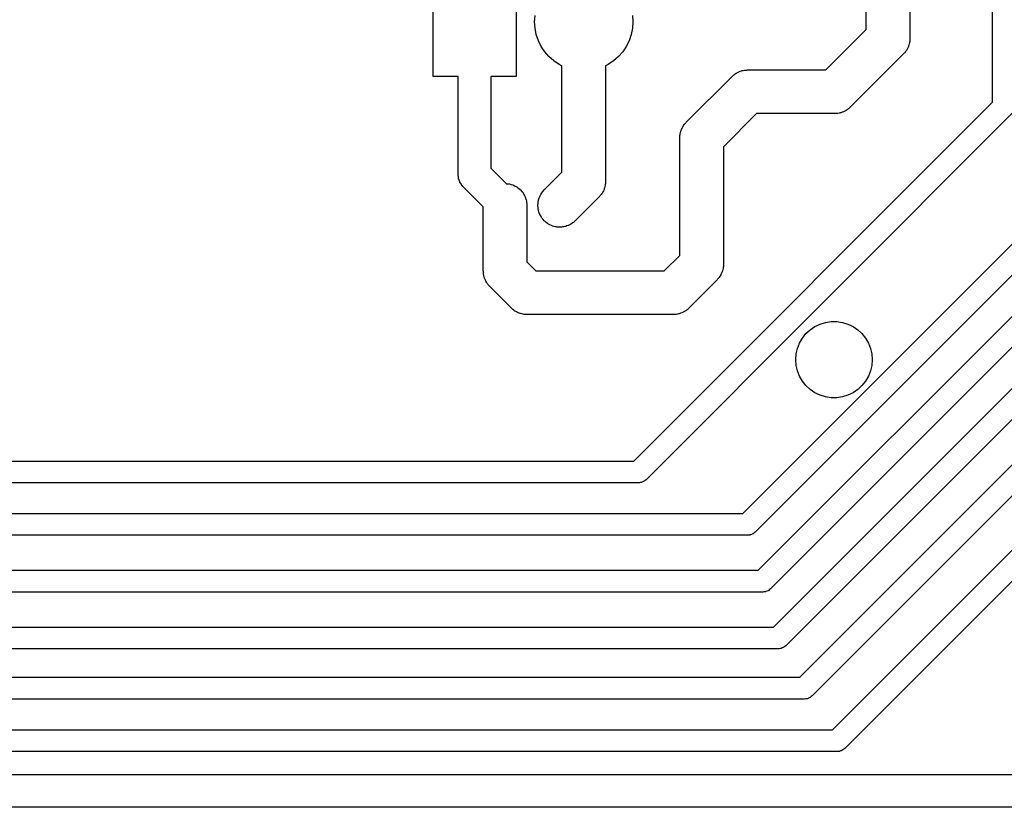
# Model space of a CAD drawing. Extents: x 62 to 248, y -138 to -62.
# Tile 6 of 10: x 158 to 203, y -138 to -102. Entities that reach past the tile are written whole.
import ezdxf

# ---------------------------------------------------------------- set-up
doc = ezdxf.new("R2010")
doc.units = 0
doc.layers.add('BLACK', color=7, linetype='CONTINUOUS')

msp = doc.modelspace()

# ---------------------------------------------------------------- linework, layer by layer
at = {"layer": 'BLACK', "linetype": 'CONTINUOUS'}
for p, q in [((202.82, -105.573), (202.82, -86.52)), ((181, -99.4), (181, -104.4)), ((197.04, -102.246), (197.04, -100.46)), ((177.2, -104.4), (177.2, -100.707)), ((199.04, -101.03), (199.04, -102.66)), ((181.85, -101.9), (181.869, -101.606)), ((181.869, -102.194), (181.85, -101.9)), ((186.331, -101.606), (186.35, -101.9)), ((186.35, -101.9), (186.331, -102.194)), ((181.927, -102.482), (181.869, -102.194)), ((186.331, -102.194), (186.273, -102.482)), ((195.186, -104.1), (197.04, -102.246)), ((182.021, -102.761), (181.927, -102.482)), ((182.151, -103.025), (182.021, -102.761)), ((186.179, -102.761), (186.049, -103.025)), ((186.273, -102.482), (186.179, -102.761)), ((199.027, -102.798), (199.024, -102.836)), ((199.035, -102.761), (199.027, -102.798)), ((199.04, -102.66), (199.035, -102.761)), ((182.315, -103.27), (182.151, -103.025)), ((186.049, -103.025), (185.885, -103.27)), ((198.875, -103.21), (198.835, -103.259)), ((198.893, -103.177), (198.875, -103.21)), ((198.914, -103.145), (198.893, -103.177)), ((198.939, -103.087), (198.914, -103.145)), ((198.969, -103.031), (198.939, -103.087)), ((198.979, -102.994), (198.969, -103.031)), ((198.994, -102.959), (198.979, -102.994)), ((199.007, -102.897), (198.994, -102.959)), ((199.024, -102.836), (199.007, -102.897)), ((182.509, -103.491), (182.315, -103.27)), ((182.73, -103.685), (182.509, -103.491)), ((182.975, -103.849), (182.73, -103.685)), ((185.47, -103.685), (185.225, -103.849)), ((185.691, -103.491), (185.47, -103.685)), ((185.885, -103.27), (185.691, -103.491)), ((198.747, -103.367), (196.307, -105.807)), ((198.771, -103.338), (198.747, -103.367)), ((198.799, -103.311), (198.771, -103.338)), ((198.835, -103.259), (198.799, -103.311)), ((183.1, -103.91), (182.975, -103.849)), ((183.1, -108.786), (183.1, -103.91)), ((185.225, -103.849), (185.1, -103.91)), ((185.1, -103.91), (185.1, -109.2)), ((191.266, -104.162), (191.325, -104.139)), ((191.325, -104.139), (191.362, -104.132)), ((191.362, -104.132), (191.399, -104.12)), ((191.399, -104.12), (191.462, -104.114)), ((191.462, -104.114), (191.524, -104.103)), ((191.524, -104.103), (191.562, -104.104)), ((191.562, -104.104), (191.6, -104.1)), ((191.6, -104.1), (195.186, -104.1)), ((178.35, -104.4), (177.2, -104.4)), ((178.35, -108.9), (178.35, -104.4)), ((181, -104.4), (179.85, -104.4)), ((179.85, -104.4), (179.85, -108.589)), ((188.793, -106.493), (190.893, -104.393)), ((190.893, -104.393), (190.968, -104.325)), ((190.968, -104.325), (191, -104.304)), ((191, -104.304), (191.029, -104.279)), ((191.029, -104.279), (191.084, -104.248)), ((191.084, -104.248), (191.137, -104.214)), ((191.137, -104.214), (191.172, -104.2)), ((191.172, -104.2), (191.206, -104.181)), ((191.206, -104.181), (191.266, -104.162)), ((186.393, -122), (202.82, -105.573)), ((196.116, -105.952), (196.063, -105.986)), ((196.171, -105.921), (196.116, -105.952)), ((196.2, -105.896), (196.171, -105.921)), ((196.232, -105.875), (196.2, -105.896)), ((196.307, -105.807), (196.232, -105.875)), ((203.754, -106.054), (186.954, -122.854)), ((192.014, -106.1), (190.5, -107.614)), ((195.6, -106.1), (192.014, -106.1)), ((195.638, -106.096), (195.6, -106.1)), ((195.676, -106.097), (195.638, -106.096)), ((195.738, -106.086), (195.676, -106.097)), ((195.801, -106.08), (195.738, -106.086)), ((195.838, -106.068), (195.801, -106.08)), ((195.875, -106.061), (195.838, -106.068)), ((195.934, -106.038), (195.875, -106.061)), ((195.994, -106.019), (195.934, -106.038)), ((196.028, -106), (195.994, -106.019)), ((196.063, -105.986), (196.028, -106)), ((188.561, -106.866), (188.571, -106.829)), ((188.571, -106.829), (188.601, -106.773)), ((188.601, -106.773), (188.626, -106.715)), ((188.626, -106.715), (188.647, -106.683)), ((188.647, -106.683), (188.665, -106.65)), ((188.665, -106.65), (188.705, -106.601)), ((188.705, -106.601), (188.741, -106.549)), ((188.741, -106.549), (188.769, -106.522)), ((188.769, -106.522), (188.793, -106.493)), ((188.5, -107.2), (188.505, -107.099)), ((188.5, -112.586), (188.5, -107.2)), ((188.505, -107.099), (188.513, -107.062)), ((188.513, -107.062), (188.516, -107.024)), ((188.516, -107.024), (188.533, -106.963)), ((188.533, -106.963), (188.546, -106.901)), ((188.546, -106.901), (188.561, -106.866)), ((190.5, -107.614), (190.5, -113)), ((179.85, -108.589), (180.567, -109.307)), ((178.359, -108.976), (178.35, -108.9)), ((178.365, -109.052), (178.359, -108.976)), ((178.369, -109.062), (178.365, -109.052)), ((178.37, -109.073), (178.369, -109.062)), ((178.396, -109.145), (178.37, -109.073)), ((182.293, -109.593), (183.1, -108.786)), ((178.42, -109.217), (178.396, -109.145)), ((178.426, -109.226), (178.42, -109.217)), ((178.43, -109.237), (178.426, -109.226)), ((178.472, -109.3), (178.43, -109.237)), ((178.512, -109.365), (178.472, -109.3)), ((178.522, -109.377), (178.512, -109.365)), ((178.525, -109.382), (178.522, -109.377)), ((178.533, -109.39), (178.525, -109.382)), ((178.57, -109.43), (178.533, -109.39)), ((179.5, -110.361), (178.57, -109.43)), ((180.567, -109.307), (180.581, -109.308)), ((180.581, -109.308), (180.651, -109.312)), ((180.651, -109.312), (180.673, -109.317)), ((180.673, -109.317), (180.695, -109.319)), ((180.695, -109.319), (180.777, -109.344)), ((180.777, -109.344), (180.847, -109.362)), ((180.847, -109.362), (180.864, -109.37)), ((180.864, -109.37), (180.883, -109.376)), ((180.883, -109.376), (180.962, -109.418)), ((180.962, -109.418), (181.029, -109.451)), ((181.029, -109.451), (181.041, -109.461)), ((181.041, -109.461), (181.056, -109.469)), ((181.056, -109.469), (181.129, -109.529)), ((181.129, -109.529), (181.189, -109.575)), ((185.039, -109.534), (185.029, -109.571)), ((185.054, -109.499), (185.039, -109.534)), ((185.067, -109.437), (185.054, -109.499)), ((185.084, -109.376), (185.067, -109.437)), ((185.087, -109.338), (185.084, -109.376)), ((185.095, -109.301), (185.087, -109.338)), ((185.1, -109.2), (185.095, -109.301)), ((181.189, -109.575), (181.197, -109.585)), ((181.197, -109.585), (181.207, -109.593)), ((181.207, -109.593), (181.271, -109.671)), ((181.271, -109.671), (181.321, -109.729)), ((181.321, -109.729), (181.325, -109.737)), ((181.325, -109.737), (181.331, -109.744)), ((181.331, -109.744), (181.383, -109.842)), ((181.383, -109.842), (181.419, -109.906)), ((181.419, -109.906), (181.421, -109.912)), ((181.421, -109.912), (181.424, -109.917)), ((181.424, -109.917), (181.461, -110.038)), ((182.019, -110.105), (182.051, -110)), ((182.051, -110), (182.071, -109.929)), ((182.071, -109.929), (182.074, -109.924)), ((182.074, -109.924), (182.076, -109.917)), ((182.076, -109.917), (182.136, -109.806)), ((182.136, -109.806), (182.165, -109.75)), ((182.165, -109.75), (182.167, -109.747)), ((182.167, -109.747), (182.169, -109.744)), ((182.169, -109.744), (182.293, -109.593)), ((184.807, -109.907), (183.707, -111.007)), ((184.831, -109.878), (184.807, -109.907)), ((184.859, -109.851), (184.831, -109.878)), ((184.895, -109.799), (184.859, -109.851)), ((184.935, -109.75), (184.895, -109.799)), ((184.953, -109.717), (184.935, -109.75)), ((184.974, -109.685), (184.953, -109.717)), ((184.999, -109.627), (184.974, -109.685)), ((185.029, -109.571), (184.999, -109.627)), ((179.5, -113.3), (179.5, -110.361)), ((181.461, -110.038), (181.48, -110.099)), ((181.48, -110.099), (181.48, -110.102)), ((181.48, -110.102), (181.481, -110.105)), ((181.481, -110.105), (181.5, -110.3)), ((181.5, -110.3), (181.5, -112.886)), ((182, -110.3), (182.01, -110.199)), ((182.001, -110.313), (182, -110.3)), ((182, -110.325), (182.001, -110.313)), ((182.01, -110.401), (182, -110.325)), ((182.01, -110.199), (182.016, -110.124)), ((182.019, -110.495), (182.01, -110.401)), ((182.016, -110.124), (182.018, -110.115)), ((182.018, -110.115), (182.019, -110.105)), ((182.024, -110.511), (182.019, -110.495)), ((182.026, -110.526), (182.024, -110.511)), ((182.05, -110.597), (182.026, -110.526)), ((182.076, -110.683), (182.05, -110.597)), ((182.085, -110.7), (182.076, -110.683)), ((182.091, -110.718), (182.085, -110.7)), ((182.128, -110.78), (182.091, -110.718)), ((182.169, -110.856), (182.128, -110.78)), ((182.183, -110.873), (182.169, -110.856)), ((182.194, -110.892), (182.183, -110.873)), ((182.241, -110.944), (182.194, -110.892)), ((191.393, -124.4), (205.02, -110.773)), ((192.093, -127), (208.296, -110.796)), ((182.293, -111.007), (182.241, -110.944)), ((182.313, -111.024), (182.293, -111.007)), ((182.33, -111.042), (182.313, -111.024)), ((182.385, -111.083), (182.33, -111.042)), ((182.444, -111.131), (182.385, -111.083)), ((182.47, -111.145), (182.444, -111.131)), ((182.493, -111.162), (182.47, -111.145)), ((182.553, -111.189), (182.493, -111.162)), ((182.617, -111.224), (182.553, -111.189)), ((182.648, -111.233), (182.617, -111.224)), ((182.677, -111.246), (182.648, -111.233)), ((182.738, -111.261), (182.677, -111.246)), ((182.805, -111.281), (182.738, -111.261)), ((182.84, -111.284), (182.805, -111.281)), ((182.874, -111.292), (182.84, -111.284)), ((182.934, -111.294), (182.874, -111.292)), ((183, -111.3), (182.934, -111.294)), ((183.039, -111.296), (183, -111.3)), ((183.076, -111.297), (183.039, -111.296)), ((183.133, -111.287), (183.076, -111.297)), ((183.195, -111.281), (183.133, -111.287)), ((183.236, -111.268), (183.195, -111.281)), ((183.275, -111.261), (183.236, -111.268)), ((183.326, -111.241), (183.275, -111.261)), ((183.383, -111.224), (183.326, -111.241)), ((183.423, -111.202), (183.383, -111.224)), ((183.463, -111.186), (183.423, -111.202)), ((183.506, -111.158), (183.463, -111.186)), ((183.556, -111.131), (183.506, -111.158)), ((183.593, -111.1), (183.556, -111.131)), ((183.632, -111.075), (183.593, -111.1)), ((183.707, -111.007), (183.632, -111.075)), ((205.954, -111.254), (191.954, -125.254)), ((208.857, -111.65), (192.654, -127.854)), ((187.786, -113.3), (188.5, -112.586)), ((192.793, -129.6), (209.746, -112.646)), ((181.5, -112.886), (181.914, -113.3)), ((190.487, -113.138), (190.484, -113.176)), ((190.495, -113.101), (190.487, -113.138)), ((190.5, -113), (190.495, -113.101)), ((179.504, -113.338), (179.5, -113.3)), ((179.503, -113.376), (179.504, -113.338)), ((179.514, -113.438), (179.503, -113.376)), ((179.52, -113.501), (179.514, -113.438)), ((179.532, -113.538), (179.52, -113.501)), ((179.539, -113.575), (179.532, -113.538)), ((179.562, -113.634), (179.539, -113.575)), ((181.914, -113.3), (187.786, -113.3)), ((190.295, -113.599), (190.259, -113.651)), ((190.335, -113.55), (190.295, -113.599)), ((190.353, -113.517), (190.335, -113.55)), ((190.374, -113.485), (190.353, -113.517)), ((190.399, -113.427), (190.374, -113.485)), ((190.429, -113.371), (190.399, -113.427)), ((190.439, -113.334), (190.429, -113.371)), ((190.454, -113.299), (190.439, -113.334)), ((190.467, -113.237), (190.454, -113.299)), ((190.484, -113.176), (190.467, -113.237)), ((210.307, -113.5), (193.354, -130.454)), ((179.581, -113.694), (179.562, -113.634)), ((179.6, -113.728), (179.581, -113.694)), ((179.614, -113.763), (179.6, -113.728)), ((179.648, -113.816), (179.614, -113.763)), ((179.679, -113.871), (179.648, -113.816)), ((179.704, -113.9), (179.679, -113.871)), ((179.725, -113.932), (179.704, -113.9)), ((179.793, -114.007), (179.725, -113.932)), ((180.793, -115.007), (179.793, -114.007)), ((190.207, -113.707), (188.907, -115.007)), ((190.231, -113.678), (190.207, -113.707)), ((190.259, -113.651), (190.231, -113.678)), ((193.993, -131.9), (211.296, -114.596)), ((180.822, -115.031), (180.793, -115.007)), ((180.849, -115.059), (180.822, -115.031)), ((180.901, -115.095), (180.849, -115.059)), ((180.95, -115.135), (180.901, -115.095)), ((180.983, -115.153), (180.95, -115.135)), ((181.015, -115.174), (180.983, -115.153)), ((181.073, -115.199), (181.015, -115.174)), ((181.129, -115.229), (181.073, -115.199)), ((181.166, -115.239), (181.129, -115.229)), ((181.201, -115.254), (181.166, -115.239)), ((181.263, -115.267), (181.201, -115.254)), ((181.324, -115.284), (181.263, -115.267)), ((181.362, -115.287), (181.324, -115.284)), ((181.399, -115.295), (181.362, -115.287)), ((181.5, -115.3), (181.399, -115.295)), ((188.2, -115.3), (181.5, -115.3)), ((188.238, -115.296), (188.2, -115.3)), ((188.276, -115.297), (188.238, -115.296)), ((188.338, -115.286), (188.276, -115.297)), ((188.401, -115.28), (188.338, -115.286)), ((188.438, -115.268), (188.401, -115.28)), ((188.475, -115.261), (188.438, -115.268)), ((188.534, -115.238), (188.475, -115.261)), ((188.594, -115.219), (188.534, -115.238)), ((188.628, -115.2), (188.594, -115.219)), ((188.663, -115.186), (188.628, -115.2)), ((188.716, -115.152), (188.663, -115.186)), ((188.771, -115.121), (188.716, -115.152)), ((188.8, -115.096), (188.771, -115.121)), ((188.832, -115.075), (188.8, -115.096)), ((188.907, -115.007), (188.832, -115.075)), ((194.469, -115.992), (194.685, -115.844)), ((211.857, -115.45), (194.554, -132.754)), ((194.685, -115.844), (194.921, -115.731)), ((194.921, -115.731), (195.171, -115.654)), ((195.171, -115.654), (195.429, -115.615)), ((195.429, -115.615), (195.691, -115.615)), ((195.691, -115.615), (195.949, -115.654)), ((195.949, -115.654), (196.199, -115.731)), ((196.199, -115.731), (196.435, -115.844)), ((196.435, -115.844), (196.651, -115.992)), ((194.114, -116.374), (194.277, -116.17)), ((194.277, -116.17), (194.469, -115.992)), ((196.651, -115.992), (196.843, -116.17)), ((196.843, -116.17), (197.006, -116.374)), ((193.888, -116.844), (193.983, -116.601)), ((193.983, -116.601), (194.114, -116.374)), ((195.493, -134.3), (213.396, -116.396)), ((197.006, -116.374), (197.137, -116.601)), ((197.137, -116.601), (197.232, -116.844)), ((193.81, -117.36), (193.83, -117.099)), ((193.83, -117.099), (193.888, -116.844)), ((197.232, -116.844), (197.29, -117.099)), ((197.29, -117.099), (197.31, -117.36)), ((193.83, -117.621), (193.81, -117.36)), ((193.888, -117.876), (193.83, -117.621)), ((213.957, -117.25), (196.054, -135.154)), ((197.29, -117.621), (197.232, -117.876)), ((197.31, -117.36), (197.29, -117.621)), ((193.983, -118.119), (193.888, -117.876)), ((194.114, -118.346), (193.983, -118.119)), ((197.137, -118.119), (197.006, -118.346)), ((197.232, -117.876), (197.137, -118.119)), ((194.277, -118.55), (194.114, -118.346)), ((194.469, -118.728), (194.277, -118.55)), ((196.843, -118.55), (196.651, -118.728)), ((197.006, -118.346), (196.843, -118.55)), ((194.685, -118.876), (194.469, -118.728)), ((194.921, -118.989), (194.685, -118.876)), ((195.171, -119.066), (194.921, -118.989)), ((196.199, -118.989), (195.949, -119.066)), ((196.435, -118.876), (196.199, -118.989)), ((196.651, -118.728), (196.435, -118.876)), ((195.429, -119.105), (195.171, -119.066)), ((195.691, -119.105), (195.429, -119.105)), ((195.949, -119.066), (195.691, -119.105)), ((143.207, -122), (186.393, -122)), ((186.6, -123), (143, -123)), ((186.653, -122.992), (186.6, -123)), ((186.706, -122.989), (186.653, -122.992)), ((186.723, -122.982), (186.706, -122.989)), ((186.741, -122.98), (186.723, -122.982)), ((186.79, -122.958), (186.741, -122.98)), ((186.84, -122.939), (186.79, -122.958)), ((186.854, -122.928), (186.84, -122.939)), ((186.87, -122.921), (186.854, -122.928)), ((186.911, -122.886), (186.87, -122.921)), ((186.954, -122.854), (186.911, -122.886)), ((141.607, -124.4), (191.393, -124.4)), ((191.84, -125.339), (191.79, -125.358)), ((191.854, -125.328), (191.84, -125.339)), ((191.87, -125.321), (191.854, -125.328)), ((191.911, -125.286), (191.87, -125.321)), ((191.954, -125.254), (191.911, -125.286)), ((191.6, -125.4), (141.4, -125.4)), ((191.653, -125.392), (191.6, -125.4)), ((191.706, -125.389), (191.653, -125.392)), ((191.723, -125.382), (191.706, -125.389)), ((191.741, -125.38), (191.723, -125.382)), ((191.79, -125.358), (191.741, -125.38)), ((139.207, -127), (192.093, -127)), ((192.3, -128), (139, -128)), ((192.353, -127.992), (192.3, -128)), ((192.406, -127.989), (192.353, -127.992)), ((192.423, -127.982), (192.406, -127.989)), ((192.441, -127.98), (192.423, -127.982)), ((192.49, -127.958), (192.441, -127.98)), ((192.54, -127.939), (192.49, -127.958)), ((192.554, -127.928), (192.54, -127.939)), ((192.57, -127.921), (192.554, -127.928)), ((192.611, -127.886), (192.57, -127.921)), ((192.654, -127.854), (192.611, -127.886)), ((136.807, -129.6), (192.793, -129.6)), ((193, -130.6), (136.6, -130.6)), ((193.053, -130.592), (193, -130.6)), ((193.106, -130.589), (193.053, -130.592)), ((193.123, -130.582), (193.106, -130.589)), ((193.141, -130.58), (193.123, -130.582)), ((193.19, -130.558), (193.141, -130.58)), ((193.24, -130.539), (193.19, -130.558)), ((193.254, -130.528), (193.24, -130.539)), ((193.27, -130.521), (193.254, -130.528)), ((193.311, -130.486), (193.27, -130.521)), ((193.354, -130.454), (193.311, -130.486)), ((133.307, -131.9), (193.993, -131.9)), ((194.2, -132.9), (133.1, -132.9)), ((194.253, -132.892), (194.2, -132.9)), ((194.306, -132.889), (194.253, -132.892)), ((194.323, -132.882), (194.306, -132.889)), ((194.341, -132.88), (194.323, -132.882)), ((194.39, -132.858), (194.341, -132.88)), ((194.44, -132.839), (194.39, -132.858)), ((194.454, -132.828), (194.44, -132.839)), ((194.47, -132.821), (194.454, -132.828)), ((194.511, -132.786), (194.47, -132.821)), ((194.554, -132.754), (194.511, -132.786)), ((131.007, -134.3), (195.493, -134.3)), ((195.89, -135.258), (195.841, -135.28)), ((195.94, -135.239), (195.89, -135.258)), ((195.954, -135.228), (195.94, -135.239)), ((195.97, -135.221), (195.954, -135.228)), ((196.011, -135.186), (195.97, -135.221)), ((196.054, -135.154), (196.011, -135.186)), ((195.7, -135.3), (130.8, -135.3)), ((195.753, -135.292), (195.7, -135.3)), ((195.806, -135.289), (195.753, -135.292)), ((195.823, -135.282), (195.806, -135.289)), ((195.841, -135.28), (195.823, -135.282)), ((118.311, -136.35), (206.289, -136.35)), ((206.6, -137.85), (118, -137.85))]:
    msp.add_line(p, q, dxfattribs=at)

doc.saveas('drawing.dxf')
